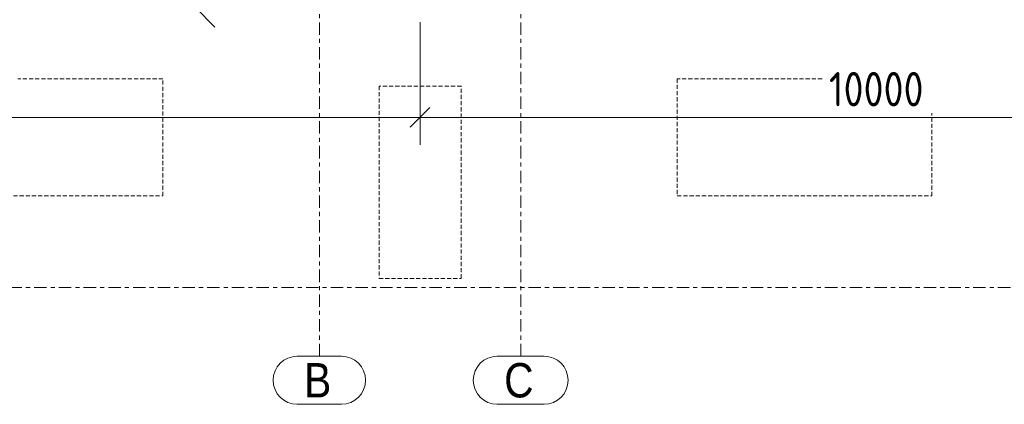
# Model space of a CAD drawing. Header units: millimetres. Extents: x -76 to 1111, y -178 to 661.
# Tile 9 of 91: x 220 to 363, y -17 to 39. Entities that reach past the tile are written whole.
import ezdxf

# ---------------------------------------------------------------- set-up
doc = ezdxf.new("R2010")
doc.units = ezdxf.units.MM
doc.header["$LTSCALE"] = 0.6
for name, pattern in [('VERDECKT2', [1.5, 1, -0.5]), ('XKITLINE00', [0]), ('XKITLINE03', [6, 3, -1, 1, -1])]:
    doc.linetypes.add(name, pattern=pattern)
for name, color, linetype, lineweight in [('Part', 2, 'Continuous', 0), ('S-GRID', 1, 'Continuous', 0), ('Z-DIMENSIONS', 1, 'Continuous', 0)]:
    doc.layers.add(name, color=color, linetype=linetype, lineweight=lineweight)
doc.styles.add('ARIAL', font='ARIAL.TTF')
doc.styles.add('ISOCPEUR', font='ISOCPEUR.TTF')

msp = doc.modelspace()

# ---------------------------------------------------------------- linework, layer by layer
at = {"layer": 'Part', "color": 4, "linetype": 'VERDECKT2', "lineweight": 0}
for p, q in [((240.56, 30.4), (219.45, 30.4)), ((240.56, 13.33), (240.56, 30.4)), ((336.6, 30.4), (315.49, 30.4)), ((315.49, 30.4), (315.49, 13.33)), ((284.02, 29.33), (272.06, 29.33)), ((272.06, 29.33), (272.06, 1.33)), ((284.02, 1.33), (284.02, 29.33)), ((352.56, 13.33), (352.56, 25.37)), ((203.49, 13.33), (240.56, 13.33)), ((315.49, 13.33), (352.56, 13.33)), ((272.06, 1.33), (284.02, 1.33))]:
    msp.add_line(p, q, dxfattribs=at)
at = {"layer": 'S-GRID', "color": 1, "linetype": 'XKITLINE03', "lineweight": 0}
for p, q in [((263.36, -10), (263.36, 113.27)), ((292.69, -10), (292.69, 113.27)), ((-12.18, 0), (565.05, 0))]:
    msp.add_line(p, q, dxfattribs=at)
at = {"layer": 'S-GRID', "color": 1, "linetype": 'XKITLINE00', "lineweight": 0}
for p, q in [((260.13, -10), (266.58, -10)), ((289.28, -10), (296.1, -10)), ((260.13, -17), (266.58, -17)), ((289.28, -17), (296.1, -17))]:
    msp.add_line(p, q, dxfattribs=at)
for centre, start, end in [((260.13, -13.5), 90, 270), ((266.58, -13.5), 270, 90), ((289.28, -13.5), 90, 270), ((296.1, -13.5), 270, 90)]:
    msp.add_arc(centre, 3.5, start, end, dxfattribs=at)
at = {"layer": 'Z-DIMENSIONS', "color": 7, "linetype": 'XKITLINE00', "lineweight": 0}
for p, q in [((245.31, 40.75), (248.14, 37.92)), ((278.03, 38.63), (278.03, 20.77)), ((278.03, 38.63), (278.03, 20.77)), ((279.44, 26.19), (276.61, 23.36)), ((279.44, 26.19), (276.61, 23.36)), ((144.69, 24.77), (278.03, 24.77)), ((278.03, 24.77), (411.36, 24.77))]:
    msp.add_line(p, q, dxfattribs=at)
at = {"layer": 'Z-DIMENSIONS', "color": 3}
msp.add_point((278.03, 24.77), dxfattribs=at)
msp.add_point((278.03, 24.77), dxfattribs=at)

# ---------------------------------------------------------------- texts
at = {"layer": 'S-GRID', "color": 7, "style": 'ARIAL', "width": 0.85}
for s, p in [('B', (261.13, -16)), ('C', (290.28, -16))]:
    msp.add_text(s, height=5, dxfattribs=at).set_placement(p)
at = {"layer": 'Z-DIMENSIONS', "color": 3, "style": 'ISOCPEUR', "width": 0.85}
for p in [(204.27, 26.37), (337.6, 26.37)]:
    msp.add_text('10000', height=5, dxfattribs=at).set_placement(p)

doc.saveas('drawing.dxf')
